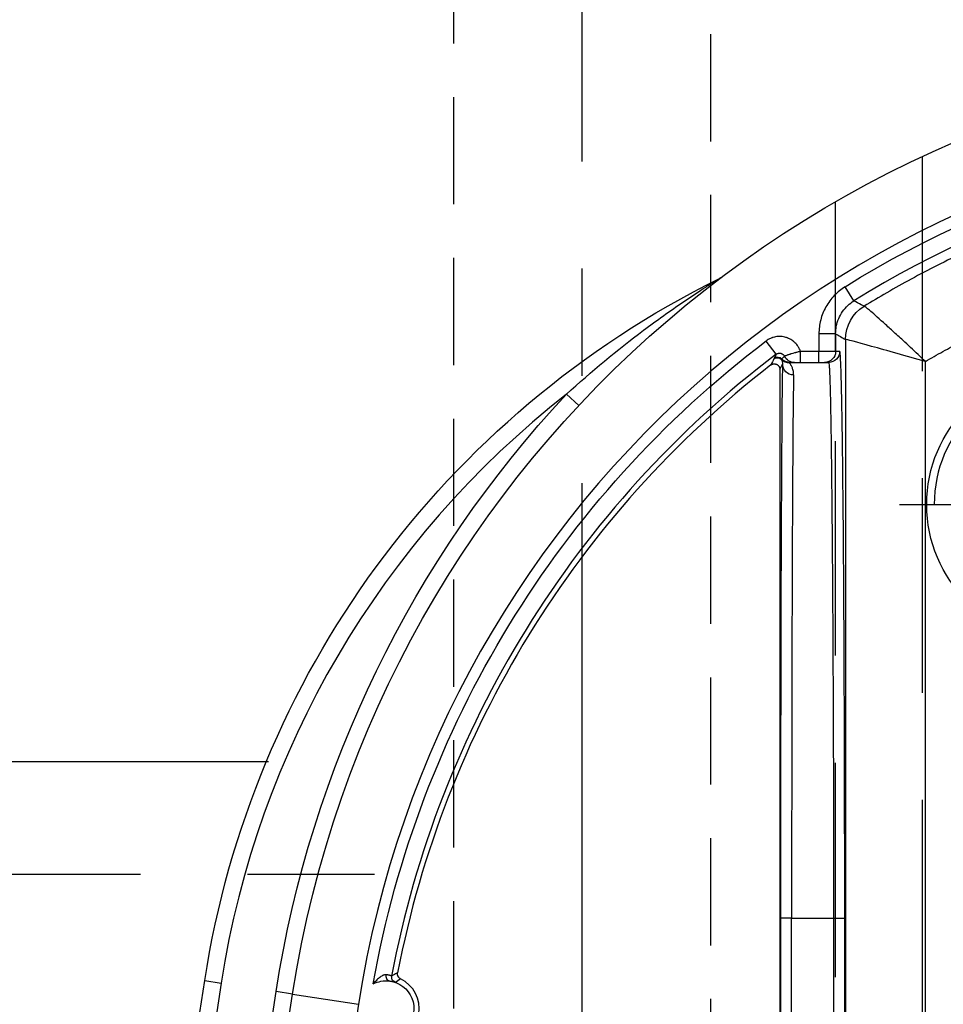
# Model space of a CAD drawing. Extents: x 2651 to 7771, y -1163 to 1075.
# Tile 230 of 256: x 4196 to 4218, y 527 to 550. Entities that reach past the tile are written whole.
import ezdxf

# ---------------------------------------------------------------- set-up
doc = ezdxf.new("R2010")
doc.units = 0
doc.header["$LTSCALE"] = 10
for name, pattern in [('CENTER', [2, 1.25, -0.25, 0.25, -0.25]), ('DASHED', [0.75, 0.5, -0.25]), ('HIDDEN', [0.375, 0.25, -0.125])]:
    doc.linetypes.add(name, pattern=pattern)
doc.layers.get('0').update_dxf_attribs({"linetype": 'CONTINUOUS'})
doc.layers.get('Defpoints').update_dxf_attribs({"linetype": 'CONTINUOUS'})
for name, color, linetype in [('1', 7, 'CONTINUOUS'), ('111', 7, 'CONTINUOUS'), ('COOL', 150, 'HIDDEN'), ('DIM', 3, 'CONTINUOUS'), ('PIN', 3, 'CONTINUOUS')]:
    doc.layers.add(name, color=color, linetype=linetype)
doc.styles.get("Standard").update_dxf_attribs({"font": 'romans.shx'})
doc.dimstyles.new('MM& INCH5', dxfattribs={"dimtxt": 5, "dimasz": 2.5, "dimexe": 1, "dimexo": 0.5, "dimtad": 0, "dimrnd": 1.38778e-17, "dimzin": 9, "dimdsep": 46, "dimtxsty": 'Standard', "dimblk": 'CLOSED', "dimcen": 0, "dimclrd": 3, "dimclre": 3, "dimclrt": 3, "dimazin": 2, "dimtfac": 0.75, "dimtofl": 0, "dimtmove": 0, "dimatfit": 3, "dimfxl": 0, "dimtolj": 1, "dimarcsym": 0})

# ---------------------------------------------------------------- blocks, each defined once
blk = doc.blocks.new('DSD')
at = {"layer": '1', "color": 6, "linetype": 'DASHED'}
for p, q in [((499.908, 459.883), (499.908, 509.019)), ((501.927, 509.019), (501.927, 460.933)), ((501.71, 477.638), (501.705, 477.638)), ((501.922, 464.017), (501.922, 464.425))]:
    blk.add_line(p, q, dxfattribs=at)
at = {"layer": '1', "color": 252, "linetype": 'Continuous'}
for p, q in [((501.692, 464.145), (501.692, 508.531)), ((499.831, 508.003), (499.831, 464.659)), ((501.71, 495.113), (501.71, 477.638)), ((501.969, 477.638), (501.969, 495.113)), ((502.947, 495.113), (502.947, 477.638)), ((503.206, 477.638), (503.206, 495.113)), ((514.577, 479.412), (513.04, 479.65)), ((514.577, 479.412), (514.961, 479.353)), ((516.625, 479.096), (516.241, 479.155)), ((501.969, 477.638), (501.71, 477.638)), ((502.947, 477.638), (501.969, 477.638)), ((502.947, 477.638), (503.206, 477.638)), ((507.907, 465.686), (508.191, 465.421)), ((502.312, 464.684), (502.312, 464.425)), ((502.739, 464.684), (502.739, 464.425)), ((502.997, 464.684), (502.997, 464.684)), ((501.825, 464.425), (501.923, 464.425)), ((501.923, 464.425), (501.923, 464.016)), ((501.923, 464.425), (502.312, 464.425)), ((502.312, 464.425), (502.739, 464.425)), ((502.312, 464.016), (502.312, 464.425)), ((503.307, 464.492), (503.542, 464.182)), ((501.923, 464.016), (502.312, 464.016)), ((501.496, 463.246), (501.701, 462.916))]:
    blk.add_line(p, q, dxfattribs=at)
at = {"layer": '1', "color": 7, "linetype": 'Continuous'}
for p, q in [((503.222, 464.844), (503.222, 508.076)), ((502.182, 464.684), (502.084, 464.684)), ((502.312, 464.684), (502.182, 464.684)), ((502.739, 464.684), (502.312, 464.684)), ((503.184, 464.604), (503.184, 464.604))]:
    blk.add_line(p, q, dxfattribs=at)
at = {"layer": '1', "color": 7, "linetype": 'Continuous', "extrusion": (0, 0, -1)}
for centre, radius, start, end in [((-258.538, 518.994), 261.153, 171.21206, 188.78794), ((-258.538, 518.994), 259.08, 171.21206, 188.78794), ((-512.4, 479.749), 0.648, 276.418, 102.0087), ((-488.973, 483.37), 25.908, 188.7879, 270), ((-494.862, 482.46), 22.022, 188.7879, 243.6342), ((-512.4, 479.749), 0.648, 242.7301, 276.418)]:
    blk.add_arc(centre, radius, start, end, dxfattribs=at)
at = {"layer": '1', "color": 252, "linetype": 'Continuous', "extrusion": (0, 0, -1)}
for centre, radius, start, end in [((-258.538, 518.994), 259.469, 171.21206, 188.78794), ((-488.973, 483.37), 26.297, 188.7879, 223.0455), ((-488.973, 483.37), 24.093, 190.0333, 232.7905), ((-488.973, 483.37), 24.091, 238.1066, 270)]:
    blk.add_arc(centre, radius, start, end, dxfattribs=at)
at = {"layer": '1', "color": 252, "linetype": 'Continuous'}
for centre, radius, start, end in [((258.538, 518.994), 260.764, 351.21206, 8.78754), ((258.538, 518.994), 257.526, 351.21206, 8.78794), ((488.973, 483.37), 24.354, 270, 351.2121), ((488.973, 483.37), 23.704, 307.2095, 349.3511), ((494.862, 482.46), 21.633, 308.0345, 351.2121), ((488.973, 483.37), 23.702, 270, 301.8934)]:
    blk.add_arc(centre, radius, start, end, dxfattribs=at)
at = {"layer": '1', "color": 7, "linetype": 'Continuous'}
for centre, radius, start, end in [((512.4, 479.749), 0.772, 97.6644, 243.8079), ((488.973, 483.37), 23.581, 307.8157, 349.1097), ((504.814, 462.381), 0.389, 116.3658, 127.0428)]:
    blk.add_arc(centre, radius, start, end, dxfattribs=at)
at = {"layer": '1', "color": 110, "linetype": 'Continuous'}
blk.add_arc((488.973, 483.37), 24.354, 270, 351.2121, dxfattribs=at)
at = {"layer": '1', "color": 252, "linetype": 'Continuous', "extrusion": (0, 0, -1)}
for centre, major_axis, ratio, start_param, end_param in [((512.141, 479.014), (-0.065, 0.112), 0.999983, 0.861915, 2.279678), ((502.902, 464.719), (-0.259, 0.005), 0.977776, 1.550897, 3.120779), ((502.084, 464.425), (0, 0.259), 0.999962, 4.712389, 6.283185), ((502.182, 464.425), (0, 0.259), 0.999962, 4.712389, 6.283185), ((502.879, 464.425), (0, 0.259), 0.999963, 0, 1.118997), ((502.984, 464.425), (0, 0.259), 0.999925, 0, 0.841069), ((502.991, 464.441), (-0.218, -0.14), 0.998355, 2.140409, 2.981371), ((502.997, 464.425), (0, 0.259), 0.999931, 0, 0.807195), ((502.997, 464.425), (-0.005, 0.259), 0.999933, 0.01791, 0.825023), ((503.273, 464.684), (-0.116, 0.057), 0.999951, 3.600398, 5.094617), ((503.278, 464.694), (-0.118, 0.053), 0.999958, 3.638367, 5.099043), ((500.785, 464.145), (0.443, 0.791), 0.99995, 1.060893, 2.0807), ((500.785, 464.145), (0.118, -0.899), 0.999771, 4.842966, 5.862766)]:
    blk.add_ellipse(centre, major_axis=major_axis, ratio=ratio, start_param=start_param, end_param=end_param, dxfattribs=at)
at = {"layer": '1', "color": 7, "linetype": 'Continuous', "extrusion": (0, 0, -1)}
for centre, major_axis, ratio, start_param, end_param in [((512.313, 478.976), (-0.014, -0.129), 0.659067, 3.147394, 4.763783), ((503.281, 464.7), (-0.116, 0.057), 0.999951, 3.600067, 5.09439)]:
    blk.add_ellipse(centre, major_axis=major_axis, ratio=ratio, start_param=start_param, end_param=end_param, dxfattribs=at)
at = {"layer": '1', "color": 7, "linetype": 'Continuous'}
blk.add_ellipse((502.89, 477.638), major_axis=(0, 12.954), ratio=0.004451, start_param=3.352768, end_param=4.712389, dxfattribs=at)
at = {"layer": '1', "color": 252, "linetype": 'Continuous'}
blk.add_ellipse((503.149, 477.638), major_axis=(0, 13.213), ratio=0.004363, start_param=3.352768, end_param=4.712389, dxfattribs=at)
for points, degree in [([(512.184, 479.136), (512.143, 479.107), (512.102, 479.081), (512.06, 479.056)], 3), ([(512.13, 478.915), (512.153, 478.927), (512.199, 478.951), (512.245, 478.977), (512.269, 478.99)], 3), ([(503.222, 464.844), (503.202, 464.802), (503.181, 464.76), (503.161, 464.719)], 3), ([(503.36, 464.597), (503.384, 464.645), (503.407, 464.693), (503.431, 464.741)], 3), ([(503.307, 464.492), (503.322, 464.522), (503.337, 464.551), (503.352, 464.581)], 3), ([(503.352, 464.581), (503.357, 464.591)], 1), ([(503.357, 464.591), (503.36, 464.597)], 1), ([(501.923, 464.016), (501.846, 464.059), (501.769, 464.102), (501.692, 464.145)], 3)]:
    blk.add_open_spline(points, degree=degree, dxfattribs=at)
at = {"layer": '1', "color": 7, "linetype": 'Continuous'}
for points, knots in [([(512.06, 479.056), (512.066, 479.053), (512.078, 479.046), (512.089, 479.037), (512.096, 479.029), (512.099, 479.026), (512.103, 479.021), (512.11, 479.013), (512.115, 479.004), (512.12, 478.995), (512.122, 478.991), (512.124, 478.985), (512.127, 478.975), (512.13, 478.964), (512.131, 478.954), (512.132, 478.95), (512.132, 478.943), (512.132, 478.933), (512.131, 478.922), (512.13, 478.915)], [0, 0, 0, 0, 0.125, 0.25, 0.25, 0.3125, 0.3125, 0.375, 0.5, 0.5, 0.5625, 0.5625, 0.625, 0.75, 0.75, 0.8125, 0.8125, 0.875, 1, 1, 1, 1]), ([(512.328, 479.105), (512.316, 479.106), (512.304, 479.108), (512.288, 479.11), (512.283, 479.111), (512.274, 479.113), (512.269, 479.114), (512.255, 479.117), (512.239, 479.121), (512.225, 479.124), (512.221, 479.128), (512.215, 479.125), (512.212, 479.13), (512.206, 479.128), (512.203, 479.132), (512.19, 479.13), (512.194, 479.137), (512.18, 479.135), (512.185, 479.137)], [0, 0, 0, 0, 0.125, 0.125, 0.1875, 0.1875, 0.25, 0.25, 0.375, 0.5, 0.5, 0.5625, 0.5625, 0.625, 0.625, 0.75, 0.875, 1, 1, 1, 1]), ([(512.269, 478.991), (512.273, 478.99), (512.277, 478.987), (512.282, 478.986), (512.286, 478.984), (512.291, 478.983), (512.295, 478.981), (512.3, 478.98), (512.304, 478.978), (512.32, 478.974), (512.334, 478.97), (512.341, 478.969), (512.345, 478.968), (512.35, 478.967), (512.355, 478.966), (512.359, 478.965), (512.373, 478.963), (512.387, 478.961), (512.397, 478.961)], [0, 0, 0, 0, 0.125, 0.25, 0.375, 0.375, 0.4375, 0.4375, 0.5, 0.625, 0.75, 0.75, 0.78125, 0.78125, 0.8125, 0.8125, 0.875, 1, 1, 1, 1]), ([(512.396, 478.961), (512.401, 478.96), (512.406, 478.96), (512.41, 478.96), (512.415, 478.961), (512.424, 478.962), (512.43, 478.963), (512.444, 478.967), (512.451, 478.969), (512.461, 478.973), (512.465, 478.975), (512.471, 478.978), (512.476, 478.98), (512.492, 478.988), (512.506, 478.996), (512.526, 479.009), (512.536, 479.016), (512.546, 479.023), (512.552, 479.028), (512.556, 479.03), (512.571, 479.043), (512.584, 479.053), (512.608, 479.075), (512.62, 479.087), (512.643, 479.11), (512.654, 479.122), (512.671, 479.141), (512.676, 479.147), (512.683, 479.156), (512.686, 479.159), (512.689, 479.163), (512.692, 479.167), (512.695, 479.17), (512.698, 479.174)], [0, 0, 0, 0, 0.03125, 0.03125, 0.0625, 0.0625, 0.125, 0.125, 0.1875, 0.1875, 0.21875, 0.21875, 0.25, 0.25, 0.375, 0.375, 0.4375, 0.46875, 0.46875, 0.5, 0.5, 0.625, 0.625, 0.75, 0.75, 0.875, 0.875, 0.9375, 0.9375, 0.96875, 0.984375, 0.984375, 1, 1, 1, 1]), ([(502.902, 464.972), (502.901, 464.954), (502.902, 464.936), (502.906, 464.903), (502.908, 464.887), (502.918, 464.842), (502.928, 464.816), (502.943, 464.782), (502.948, 464.771), (502.956, 464.757), (502.958, 464.752), (502.963, 464.744), (502.97, 464.731), (502.977, 464.721), (502.985, 464.709), (502.989, 464.704), (502.991, 464.699)], [0, 0, 0, 0, 0.125, 0.125, 0.25, 0.25, 0.5, 0.5, 0.625, 0.625, 0.6875, 0.6875, 0.75, 0.875, 0.875, 1, 1, 1, 1]), ([(503.431, 464.741), (503.426, 464.738), (503.416, 464.731), (503.406, 464.726), (503.398, 464.723), (503.394, 464.721), (503.389, 464.719), (503.38, 464.717), (503.371, 464.715), (503.363, 464.715), (503.358, 464.714), (503.353, 464.714), (503.349, 464.714), (503.341, 464.714), (503.329, 464.716), (503.317, 464.719), (503.309, 464.721), (503.305, 464.723), (503.3, 464.725), (503.292, 464.728), (503.284, 464.733), (503.277, 464.738), (503.274, 464.74), (503.27, 464.743), (503.266, 464.746), (503.26, 464.752), (503.252, 464.76), (503.245, 464.77), (503.241, 464.777), (503.238, 464.781), (503.236, 464.786), (503.232, 464.794), (503.229, 464.802), (503.226, 464.814), (503.224, 464.82), (503.223, 464.832), (503.222, 464.838), (503.222, 464.844)], [0, 0, 0, 0, 0.0625, 0.125, 0.125, 0.15625, 0.15625, 0.1875, 0.25, 0.25, 0.28125, 0.28125, 0.3125, 0.3125, 0.375, 0.4375, 0.4375, 0.46875, 0.46875, 0.5, 0.5625, 0.5625, 0.59375, 0.59375, 0.625, 0.625, 0.6875, 0.75, 0.75, 0.78125, 0.78125, 0.8125, 0.875, 0.875, 0.9375, 0.9375, 1, 1, 1, 1]), ([(502.88, 464.684), (502.876, 464.684), (502.864, 464.684), (502.842, 464.684), (502.822, 464.684), (502.782, 464.684), (502.766, 464.684), (502.748, 464.684), (502.739, 464.684)], [0, 0, 0, 0, 0.1875, 0.375, 0.5, 0.625, 0.875, 1, 1, 1, 1]), ([(502.739, 464.425), (502.746, 464.427), (502.752, 464.428), (502.764, 464.431), (502.783, 464.435), (502.813, 464.442), (502.837, 464.448), (502.854, 464.453), (502.86, 464.455), (502.872, 464.458), (502.878, 464.459), (502.906, 464.467), (502.928, 464.473), (502.958, 464.482), (502.967, 464.486), (502.982, 464.49), (502.986, 464.492), (502.995, 464.495), (503, 464.496), (503.013, 464.5), (503.021, 464.503), (503.032, 464.507), (503.036, 464.509), (503.043, 464.511), (503.047, 464.513), (503.063, 464.519), (503.075, 464.523), (503.085, 464.527), (503.089, 464.529), (503.094, 464.531), (503.098, 464.532), (503.106, 464.535), (503.112, 464.538)], [0, 0, 0, 0, 0.03125, 0.03125, 0.0625, 0.125, 0.1875, 0.1875, 0.21875, 0.21875, 0.25, 0.25, 0.375, 0.375, 0.4375, 0.4375, 0.46875, 0.46875, 0.5, 0.5, 0.5625, 0.5625, 0.59375, 0.59375, 0.625, 0.625, 0.75, 0.75, 0.78125, 0.78125, 0.8125, 1, 1, 1, 1]), ([(502.984, 464.684), (502.973, 464.684), (502.963, 464.684), (502.945, 464.684), (502.936, 464.684), (502.91, 464.684), (502.894, 464.684), (502.879, 464.684)], [0, 0, 0, 0, 0.25, 0.25, 0.5, 0.5, 1, 1, 1, 1]), ([(503.112, 464.538), (503.122, 464.548), (503.132, 464.558), (503.154, 464.578), (503.165, 464.588), (503.177, 464.598)], [0, 0, 0, 0, 0.5, 0.5, 1, 1, 1, 1]), ([(503.307, 464.492), (503.3, 464.486), (503.292, 464.481), (503.279, 464.475), (503.274, 464.473), (503.265, 464.47), (503.26, 464.469), (503.246, 464.466), (503.237, 464.465), (503.227, 464.465), (503.222, 464.465), (503.218, 464.466), (503.211, 464.467), (503.199, 464.469), (503.19, 464.471), (503.185, 464.473), (503.181, 464.475), (503.176, 464.477), (503.165, 464.481), (503.155, 464.488), (503.148, 464.494), (503.144, 464.497), (503.141, 464.5), (503.135, 464.505), (503.128, 464.514), (503.122, 464.522), (503.119, 464.526), (503.112, 464.538)], [0, 0, 0, 0, 0.125, 0.125, 0.1875, 0.1875, 0.25, 0.25, 0.375, 0.375, 0.40625, 0.40625, 0.4375, 0.5, 0.5625, 0.5625, 0.59375, 0.59375, 0.625, 0.75, 0.75, 0.78125, 0.78125, 0.8125, 0.875, 0.9375, 1, 1, 1, 1]), ([(503.184, 464.614), (503.183, 464.618), (503.181, 464.622), (503.176, 464.635), (503.173, 464.643), (503.167, 464.66), (503.164, 464.67), (503.162, 464.687), (503.161, 464.693), (503.16, 464.705), (503.16, 464.712), (503.161, 464.719)], [0, 0, 0, 0, 0.25, 0.25, 0.5, 0.5, 0.75, 0.75, 0.875, 0.875, 1, 1, 1, 1])]:
    blk.add_open_spline(points, degree=3, knots=knots, dxfattribs=at)
at = {"layer": '1', "color": 252, "linetype": 'Continuous'}
blk.add_rational_spline([(501.71, 477.638), (501.71, 469.898), (501.757, 464.425), (501.825, 464.425)], [1, 0.804737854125, 0.804737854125, 1], degree=3, dxfattribs=at)
for points, knots in [([(502.084, 464.684), (502.082, 464.689), (502.077, 464.698), (502.071, 464.768), (502.064, 464.879), (502.058, 465.031), (502.052, 465.222), (502.046, 465.449), (502.041, 465.711), (502.035, 466.004), (502.03, 466.327), (502.025, 466.678), (502.021, 467.054), (502.016, 467.452), (502.012, 467.87), (502.008, 468.307), (502.004, 468.76), (502, 469.227), (501.996, 469.706), (501.993, 470.194), (501.99, 470.691), (501.987, 471.194), (501.985, 471.701), (501.982, 472.211), (501.98, 472.723), (501.978, 473.234), (501.976, 473.744), (501.974, 474.251), (501.973, 474.754), (501.972, 475.252), (501.971, 475.744), (501.97, 476.23), (501.969, 476.707), (501.969, 477.176), (501.969, 477.485), (501.969, 477.638)], [0, 0, 0, 0, 0.038023, 0.075563, 0.112621, 0.149196, 0.185289, 0.2209, 0.256028, 0.290673, 0.324837, 0.358517, 0.391715, 0.424431, 0.456664, 0.488415, 0.519683, 0.550468, 0.580772, 0.610592, 0.63993, 0.668786, 0.697159, 0.72505, 0.752458, 0.779383, 0.805826, 0.831787, 0.857265, 0.88226, 0.906773, 0.930804, 0.954352, 0.977417, 1, 1, 1, 1]), ([(508.191, 465.421), (507.615, 464.893), (507.015, 464.395), (506.093, 463.702), (505.781, 463.479), (505.314, 463.162), (505.158, 463.058), (504.931, 462.912), (504.856, 462.864), (504.753, 462.798), (504.72, 462.778), (504.664, 462.743), (504.637, 462.727), (504.644, 462.73)], [0, 0, 0, 0, 0.5, 0.5, 0.75, 0.75, 0.875, 0.875, 0.9375, 0.9375, 0.96875, 0.96875, 1, 1, 1, 1]), ([(499.831, 464.659), (499.887, 464.606), (500.002, 464.496), (500.176, 464.33), (500.378, 464.145), (500.597, 463.945), (500.888, 463.682), (501.174, 463.426), (501.231, 463.39), (501.259, 463.373)], [0, 0, 0, 0, 0.080251, 0.163962, 0.250677, 0.375166, 0.501457, 0.754561, 1, 1, 1, 1]), ([(499.831, 464.659), (500.276, 464.531), (500.728, 464.404), (501.437, 464.209), (501.68, 464.145), (501.691, 464.145)], [0, 0, 0, 0, 0.5, 0.5, 1, 1, 1, 1]), ([(502.739, 464.425), (502.746, 464.406), (502.754, 464.387), (502.767, 464.36), (502.772, 464.351), (502.779, 464.337), (502.782, 464.333), (502.787, 464.324), (502.801, 464.302), (502.828, 464.265), (502.855, 464.236), (502.877, 464.214), (502.885, 464.208), (502.896, 464.198), (502.9, 464.194), (502.908, 464.188), (502.929, 464.172), (502.967, 464.147), (503.003, 464.128), (503.026, 464.118), (503.031, 464.116), (503.04, 464.112), (503.055, 464.107), (503.089, 464.095), (503.138, 464.084), (503.178, 464.079), (503.209, 464.077), (503.219, 464.077), (503.24, 464.077), (503.27, 464.078), (503.321, 464.084), (503.36, 464.093), (503.385, 464.101), (503.39, 464.102), (503.399, 464.106), (503.414, 464.111), (503.447, 464.124), (503.492, 464.147), (503.526, 464.17), (503.542, 464.182)], [0, 0, 0, 0, 0.0625, 0.0625, 0.09375, 0.09375, 0.109375, 0.109375, 0.125, 0.1875, 0.25, 0.25, 0.28125, 0.28125, 0.296875, 0.296875, 0.3125, 0.375, 0.4375, 0.4375, 0.453125, 0.453125, 0.46875, 0.5, 0.5625, 0.625, 0.625, 0.65625, 0.65625, 0.6875, 0.75, 0.8125, 0.8125, 0.828125, 0.828125, 0.84375, 0.875, 0.9375, 1, 1, 1, 1]), ([(501.923, 464.016), (501.92, 463.956), (501.913, 463.834), (501.856, 463.657), (501.765, 463.493), (501.645, 463.351), (501.545, 463.281), (501.496, 463.246)], [0, 0, 0, 0, 0.195853, 0.3979, 0.6021, 0.804147, 1, 1, 1, 1]), ([(501.701, 462.916), (501.795, 462.975), (501.879, 463.044), (502.03, 463.202), (502.096, 463.292), (502.202, 463.482), (502.243, 463.586), (502.298, 463.797), (502.312, 463.906), (502.312, 464.016)], [0, 0, 0, 0, 0.25, 0.25, 0.5, 0.5, 0.75, 0.75, 1, 1, 1, 1]), ([(488.973, 459.897), (489.342, 459.902), (490.07, 459.912), (491.14, 459.991), (492.172, 460.109), (493.162, 460.268), (494.111, 460.461), (495.016, 460.684), (495.879, 460.932), (496.698, 461.201), (497.474, 461.488), (498.207, 461.787), (498.897, 462.097), (499.546, 462.412), (500.154, 462.731), (500.722, 463.048), (501.084, 463.267), (501.259, 463.373)], [0, 0, 0, 0, 0.085719, 0.168715, 0.24899, 0.326543, 0.401375, 0.473484, 0.542872, 0.609539, 0.673484, 0.734707, 0.793208, 0.848989, 0.902047, 0.952384, 1, 1, 1, 1]), ([(501.259, 463.373), (501.281, 463.361), (501.302, 463.35), (501.381, 463.308), (501.438, 463.277), (501.496, 463.246)], [0, 0, 0, 0, 0.272267, 0.272267, 1, 1, 1, 1])]:
    blk.add_open_spline(points, degree=3, knots=knots, dxfattribs=at)
at = {"layer": '1', "color": 7, "linetype": 'Continuous'}
blk.add_rational_spline([(499.831, 464.659), (496.501, 462.718), (492.78, 461.712), (488.925, 461.711)], [1, 0.976931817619, 0.976931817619, 1], degree=3, dxfattribs=at)
for points, degree in [([(502.997, 464.684), (502.984, 464.684)], 1), ([(502.991, 464.699), (502.995, 464.695), (502.997, 464.684)], 2), ([(503.177, 464.598), (503.184, 464.604)], 1), ([(503.184, 464.604), (503.184, 464.613)], 1), ([(501.692, 464.145), (501.691, 464.145), (501.691, 464.145), (501.691, 464.145)], 3), ([(501.259, 463.373), (501.259, 463.373), (501.259, 463.373), (501.259, 463.373)], 3)]:
    blk.add_open_spline(points, degree=degree, dxfattribs=at)
blk = doc.blocks.new('*D116')
at = {"layer": 'Defpoints', "color": 0}
for p in [(4278.684, 927.642), (4278.684, 906.842), (4171.684, 387.642)]:
    blk.add_point(p, dxfattribs=at)
at = {"layer": 'DIM', "color": 3, "lineweight": -2}
blk.add_line((4278.684, 907.342), (4278.684, 927.642), dxfattribs=at)
at = {"layer": 'DIM', "color": 3, "insert": (4278.684, 950.648), "char_height": 5, "attachment_point": 5, "rotation": 90}
blk.add_mtext('\\A1;107 [4.213]', dxfattribs=at)
blk = doc.blocks.new('_Closed')
at = {"color": 0, "linetype": 'ByBlock', "lineweight": -2}
for p, q in [((-1, 0.1667), (0, 0)), ((-1, 0.1667), (-1, -0.1667)), ((0, 0), (-1, -0.1667)), ((0, 0), (-1, 0))]:
    blk.add_line(p, q, dxfattribs=at)
blk = doc.blocks.new('*D117')
at = {"layer": 'Defpoints', "color": 0}
for p in [(4291.684, 927.642), (4291.684, 912.642), (4171.684, 387.642)]:
    blk.add_point(p, dxfattribs=at)
at = {"layer": 'DIM', "color": 3, "lineweight": -2}
blk.add_line((4291.684, 913.142), (4291.684, 927.642), dxfattribs=at)
at = {"layer": 'DIM', "color": 3, "insert": (4291.684, 950.648), "char_height": 5, "attachment_point": 5, "rotation": 90}
blk.add_mtext('\\A1;120 [4.724]', dxfattribs=at)
blk = doc.blocks.new('*D118')
at = {"layer": 'Defpoints', "color": 0}
for p in [(4368.684, 927.642), (4368.684, 892.822), (4171.684, 387.642)]:
    blk.add_point(p, dxfattribs=at)
at = {"layer": 'DIM', "color": 3, "lineweight": -2}
blk.add_line((4368.684, 893.322), (4368.684, 927.642), dxfattribs=at)
at = {"layer": 'DIM', "color": 3, "insert": (4368.684, 950.648), "char_height": 5, "attachment_point": 5, "rotation": 90}
blk.add_mtext('\\A1;197 [7.756]', dxfattribs=at)
blk = doc.blocks.new('*D119')
at = {"layer": 'Defpoints', "color": 0}
for p in [(4376.684, 927.642), (4371.684, 807.17), (4171.684, 387.642)]:
    blk.add_point(p, dxfattribs=at)
at = {"layer": 'DIM', "color": 3, "lineweight": -2}
for p, q in [((4376.684, 922.642), (4376.684, 927.642)), ((4371.684, 917.642), (4376.684, 922.642)), ((4371.684, 807.67), (4371.684, 917.642))]:
    blk.add_line(p, q, dxfattribs=at)
at = {"layer": 'DIM', "color": 3, "insert": (4376.684, 951.005), "char_height": 5, "attachment_point": 5, "rotation": 90}
blk.add_mtext('\\A1;200 [7.874]', dxfattribs=at)
blk = doc.blocks.new('*D120')
at = {"layer": 'Defpoints', "color": 0}
for p in [(4411.684, 927.642), (4411.684, 912.642), (4171.684, 387.642)]:
    blk.add_point(p, dxfattribs=at)
at = {"layer": 'DIM', "color": 3, "lineweight": -2}
blk.add_line((4411.684, 913.142), (4411.684, 927.642), dxfattribs=at)
at = {"layer": 'DIM', "color": 3, "insert": (4411.684, 951.005), "char_height": 5, "attachment_point": 5, "rotation": 90}
blk.add_mtext('\\A1;240 [9.449]', dxfattribs=at)
blk = doc.blocks.new('*D121')
at = {"layer": 'Defpoints', "color": 0}
for p in [(4446.684, 927.642), (4446.684, 910.642), (4171.684, 387.642)]:
    blk.add_point(p, dxfattribs=at)
at = {"layer": 'DIM', "color": 3, "lineweight": -2}
blk.add_line((4446.684, 911.142), (4446.684, 927.642), dxfattribs=at)
at = {"layer": 'DIM', "color": 3, "insert": (4446.684, 953.386), "char_height": 5, "attachment_point": 5, "rotation": 90}
blk.add_mtext('\\A1;275 [10.827]', dxfattribs=at)
blk = doc.blocks.new('*D158')
at = {"layer": 'Defpoints', "color": 0}
for p in [(4247.884, 927.642), (4247.884, 766.102), (4171.684, 387.642)]:
    blk.add_point(p, dxfattribs=at)
at = {"layer": 'DIM', "color": 3, "lineweight": -2}
blk.add_line((4247.884, 766.602), (4247.884, 927.642), dxfattribs=at)
at = {"layer": 'DIM', "color": 3, "insert": (4247.884, 943.862), "char_height": 5, "attachment_point": 5, "rotation": 90}
blk.add_mtext('\\A1;76.2 [3]', dxfattribs=at)
blk = doc.blocks.new('*D159')
at = {"layer": 'Defpoints', "color": 0}
for p in [(4239.884, 927.642), (4246.684, 860.062), (4171.684, 387.642)]:
    blk.add_point(p, dxfattribs=at)
at = {"layer": 'DIM', "color": 3, "lineweight": -2}
for p, q in [((4239.884, 922.642), (4239.884, 927.642)), ((4246.684, 917.642), (4239.884, 922.642)), ((4246.684, 860.562), (4246.684, 917.642))]:
    blk.add_line(p, q, dxfattribs=at)
at = {"layer": 'DIM', "color": 3, "insert": (4239.884, 948.624), "char_height": 5, "attachment_point": 5, "rotation": 90}
blk.add_mtext('\\A1;75 [2.953]', dxfattribs=at)
blk = doc.blocks.new('*D160')
at = {"layer": 'Defpoints', "color": 0}
for p in [(4381.212, 797.642), (4473.321, 797.642), (4171.684, 387.642)]:
    blk.add_point(p, dxfattribs=at)
at = {"layer": 'DIM', "color": 3, "lineweight": -2}
blk.add_line((4381.712, 797.642), (4473.321, 797.642), dxfattribs=at)
at = {"layer": 'DIM', "color": 3, "insert": (4499.065, 797.642), "char_height": 5, "attachment_point": 5}
blk.add_mtext('\\A1;410 [16.142]', dxfattribs=at)
blk = doc.blocks.new('*D161')
at = {"layer": 'Defpoints', "color": 0}
for p in [(4274.104, 832.642), (4473.321, 832.642), (4171.684, 387.642)]:
    blk.add_point(p, dxfattribs=at)
at = {"layer": 'DIM', "color": 3, "lineweight": -2}
blk.add_line((4274.604, 832.642), (4473.321, 832.642), dxfattribs=at)
at = {"layer": 'DIM', "color": 3, "insert": (4496.684, 832.642), "char_height": 5, "attachment_point": 5}
blk.add_mtext('\\A1;445 [17.52]', dxfattribs=at)
blk = doc.blocks.new('*D162')
at = {"layer": 'Defpoints', "color": 0}
for p in [(4271.924, 879.642), (4485.526, 879.642), (4171.684, 387.642)]:
    blk.add_point(p, dxfattribs=at)
at = {"layer": 'DIM', "color": 3, "lineweight": -2}
blk.add_line((4272.424, 879.642), (4485.526, 879.642), dxfattribs=at)
at = {"layer": 'DIM', "color": 3, "insert": (4508.889, 879.642), "char_height": 5, "attachment_point": 5}
blk.add_mtext('\\A1;492 [19.37]', dxfattribs=at)
blk = doc.blocks.new('*D163')
at = {"layer": 'Defpoints', "color": 0}
for p in [(4285.884, 899.642), (4485.526, 899.642), (4171.684, 387.642)]:
    blk.add_point(p, dxfattribs=at)
at = {"layer": 'DIM', "color": 3, "lineweight": -2}
blk.add_line((4286.384, 899.642), (4485.526, 899.642), dxfattribs=at)
at = {"layer": 'DIM', "color": 3, "insert": (4511.27, 899.642), "char_height": 5, "attachment_point": 5}
blk.add_mtext('\\A1;512 [20.157]', dxfattribs=at)
blk = doc.blocks.new('*D164')
at = {"layer": 'Defpoints', "color": 0}
for p in [(4266.934, 743.242), (4473.321, 743.242), (4171.684, 387.642)]:
    blk.add_point(p, dxfattribs=at)
at = {"layer": 'DIM', "color": 3, "lineweight": -2}
blk.add_line((4267.434, 743.242), (4473.321, 743.242), dxfattribs=at)
at = {"layer": 'DIM', "color": 3, "insert": (4494.303, 743.242), "char_height": 5, "attachment_point": 5}
blk.add_mtext('\\A1;355.6 [14]', dxfattribs=at)
blk = doc.blocks.new('*D165')
at = {"layer": 'Defpoints', "color": 0}
for p in [(4446.684, 762.642), (4473.321, 762.642), (4171.684, 387.642)]:
    blk.add_point(p, dxfattribs=at)
at = {"layer": 'DIM', "color": 3, "lineweight": -2}
blk.add_line((4447.184, 762.642), (4473.321, 762.642), dxfattribs=at)
at = {"layer": 'DIM', "color": 3, "insert": (4499.065, 762.642), "char_height": 5, "attachment_point": 5}
blk.add_mtext('\\A1;375 [14.764]', dxfattribs=at)
blk = doc.blocks.new('*D166')
at = {"layer": 'Defpoints', "color": 0}
for p in [(4446.684, 719.642), (4473.321, 719.642), (4171.684, 387.642)]:
    blk.add_point(p, dxfattribs=at)
at = {"layer": 'DIM', "color": 3, "lineweight": -2}
blk.add_line((4447.184, 719.642), (4473.321, 719.642), dxfattribs=at)
at = {"layer": 'DIM', "color": 3, "insert": (4499.065, 719.642), "char_height": 5, "attachment_point": 5}
blk.add_mtext('\\A1;332 [13.071]', dxfattribs=at)
blk = doc.blocks.new('*D167')
at = {"layer": 'Defpoints', "color": 0}
for p in [(4445.644, 592.642), (4473.321, 592.642), (4171.684, 387.642)]:
    blk.add_point(p, dxfattribs=at)
at = {"layer": 'DIM', "color": 3, "lineweight": -2}
blk.add_line((4446.144, 592.642), (4473.321, 592.642), dxfattribs=at)
at = {"layer": 'DIM', "color": 3, "insert": (4496.684, 592.642), "char_height": 5, "attachment_point": 5}
blk.add_mtext('\\A1;205 [8.071]', dxfattribs=at)
blk = doc.blocks.new('*D168')
at = {"layer": 'Defpoints', "color": 0}
for p in [(4245.344, 590.842), (4473.321, 584.642), (4171.684, 387.642)]:
    blk.add_point(p, dxfattribs=at)
at = {"layer": 'DIM', "color": 3, "lineweight": -2}
for p, q in [((4245.844, 590.842), (4463.321, 590.842)), ((4463.321, 590.842), (4468.321, 584.642)), ((4468.321, 584.642), (4473.321, 584.642))]:
    blk.add_line(p, q, dxfattribs=at)
at = {"layer": 'DIM', "color": 3, "insert": (4491.922, 584.642), "char_height": 5, "attachment_point": 5}
blk.add_mtext('\\A1;203.2 [8]', dxfattribs=at)
blk = doc.blocks.new('*D169')
at = {"layer": 'Defpoints', "color": 0}
for p in [(4446.684, 612.642), (4473.321, 612.642), (4171.684, 387.642)]:
    blk.add_point(p, dxfattribs=at)
at = {"layer": 'DIM', "color": 3, "lineweight": -2}
blk.add_line((4447.184, 612.642), (4473.321, 612.642), dxfattribs=at)
at = {"layer": 'DIM', "color": 3, "insert": (4496.684, 612.642), "char_height": 5, "attachment_point": 5}
blk.add_mtext('\\A1;225 [8.858]', dxfattribs=at)
blk = doc.blocks.new('*D170')
at = {"layer": 'Defpoints', "color": 0}
for p in [(4446.684, 655.642), (4473.321, 655.642), (4171.684, 387.642)]:
    blk.add_point(p, dxfattribs=at)
at = {"layer": 'DIM', "color": 3, "lineweight": -2}
blk.add_line((4447.184, 655.642), (4473.321, 655.642), dxfattribs=at)
at = {"layer": 'DIM', "color": 3, "insert": (4499.065, 655.642), "char_height": 5, "attachment_point": 5}
blk.add_mtext('\\A1;268 [10.551]', dxfattribs=at)
blk = doc.blocks.new('*D171')
at = {"layer": 'Defpoints', "color": 0}
for p in [(4446.684, 562.642), (4473.321, 562.642), (4171.684, 387.642)]:
    blk.add_point(p, dxfattribs=at)
at = {"layer": 'DIM', "color": 3, "lineweight": -2}
blk.add_line((4447.184, 562.642), (4473.321, 562.642), dxfattribs=at)
at = {"layer": 'DIM', "color": 3, "insert": (4493.946, 562.642), "char_height": 5, "attachment_point": 5}
blk.add_mtext('\\A1;175 [6.89]', dxfattribs=at)
blk = doc.blocks.new('*D172')
at = {"layer": 'Defpoints', "color": 0}
for p in [(4446.684, 519.642), (4473.321, 519.642), (4171.684, 387.642)]:
    blk.add_point(p, dxfattribs=at)
at = {"layer": 'DIM', "color": 3, "lineweight": -2}
blk.add_line((4447.184, 519.642), (4473.321, 519.642), dxfattribs=at)
at = {"layer": 'DIM', "color": 3, "insert": (4496.327, 519.642), "char_height": 5, "attachment_point": 5}
blk.add_mtext('\\A1;132 [5.197]', dxfattribs=at)
blk = doc.blocks.new('*D190')
at = {"layer": 'Defpoints', "color": 0}
for p in [(4401.864, 859.642), (4485.526, 859.642), (4171.684, 387.642)]:
    blk.add_point(p, dxfattribs=at)
at = {"layer": 'DIM', "color": 3, "lineweight": -2}
blk.add_line((4402.364, 859.642), (4485.526, 859.642), dxfattribs=at)
at = {"layer": 'DIM', "color": 3, "insert": (4511.27, 859.642), "char_height": 5, "attachment_point": 5}
blk.add_mtext('\\A1;472 [18.583]', dxfattribs=at)
blk = doc.blocks.new('A$C2C2739AE')
at = {"layer": '111', "color": 110, "linetype": 'Continuous'}
blk.add_line((30.487, 145), (16.746, 145), dxfattribs=at)
at = {"layer": '111', "color": 110, "linetype": 'DASHED'}
blk.add_line((15, 142.38), (32.954, 142.38), dxfattribs=at)
blk = doc.blocks.new('*U6', base_point=(965.4695, 1808.9548))
blk.add_circle((965.4695, 1808.9548), 0.5)
for radius, start, end in [(0.4724, 90, 180), (0.3937, 90, 180), (0.315, 90, 180), (0.2362, 90, 180), (0.1575, 90, 180), (0.0787, 90, 180), (0.0787, 270, 0), (0.1575, 270, 0), (0.2362, 270, 0), (0.315, 270, 0), (0.3937, 270, 0), (0.4724, 270, 0)]:
    blk.add_arc((965.4695, 1808.9548), radius, start, end)
at = {"layer": 'PIN'}
for p, q in [((965.4695, 1809.5548), (965.4695, 1808.3548)), ((964.8695, 1808.9548), (966.0695, 1808.9548))]:
    blk.add_line(p, q, dxfattribs=at)

msp = doc.modelspace()

# ---------------------------------------------------------------- linework, layer by layer
at = {"layer": 'COOL', "color": 1, "linetype": 'CENTER'}
msp.add_line((4209.484, -113.358), (4209.478, 677.374), dxfattribs=at)
at = {"layer": 'COOL'}
msp.add_lwpolyline([(4212.485, -101.64), (4212.478, 675.642), (4209.478, 677.374), (4206.478, 675.642), (4206.485, -101.64)], dxfattribs=at)

# ---------------------------------------------------------------- block references
at = {"layer": 'DIM'}
msp.add_blockref('A$C2C2739AE', (4171.684, 387.642), dxfattribs=at)
at = {"layer": 'DIM', "rotation": 180}
msp.add_blockref('DSD', (4717.309, 1006.636), dxfattribs=at)
at = {"layer": 'PIN', "xscale": 6.35, "yscale": 6.35, "zscale": 6.35}
msp.add_blockref('*U6', (4220.684, 538.642), dxfattribs=at)

# ---------------------------------------------------------------- dimensions: what is measured, and where the dimension line sits
at = {"layer": 'DIM'}
for feature_location, offset, dtype, picture, middle in [((4446.684, 910.642), (0, 17), 1, '*D121', (4446.684, 953.386)), ((4371.684, 807.17), (5, 120.472), 1, '*D119', (4376.684, 951.005)), ((4411.684, 912.642), (0, 15), 1, '*D120', (4411.684, 951.005)), ((4278.684, 906.842), (0, 20.8), 1, '*D116', (4278.684, 950.648)), ((4291.684, 912.642), (0, 15), 1, '*D117', (4291.684, 950.648)), ((4368.684, 892.822), (0, 34.82), 1, '*D118', (4368.684, 950.648)), ((4246.684, 860.062), (-6.8, 67.58), 1, '*D159', (4239.884, 948.624)), ((4247.884, 766.102), (0, 161.54), 1, '*D158', (4247.884, 943.862)), ((4285.884, 899.642), (199.642, 0), 0, '*D163', (4511.27, 899.642)), ((4271.924, 879.642), (213.602, 0), 0, '*D162', (4508.889, 879.642)), ((4401.864, 859.642), (83.662, 0), 0, '*D190', (4511.27, 859.642)), ((4274.104, 832.642), (199.217, 0), 0, '*D161', (4496.684, 832.642)), ((4381.212, 797.642), (92.109, 0), 0, '*D160', (4499.065, 797.642)), ((4446.684, 762.642), (26.637, 0), 0, '*D165', (4499.065, 762.642)), ((4266.934, 743.242), (206.387, 0), 0, '*D164', (4494.303, 743.242)), ((4446.684, 719.642), (26.637, 0), 0, '*D166', (4499.065, 719.642)), ((4446.684, 655.642), (26.637, 0), 0, '*D170', (4499.065, 655.642)), ((4446.684, 612.642), (26.637, 0), 0, '*D169', (4496.684, 612.642)), ((4445.644, 592.642), (27.677, 0), 0, '*D167', (4496.684, 592.642)), ((4245.344, 590.842), (227.977, -6.2), 0, '*D168', (4491.922, 584.642)), ((4446.684, 562.642), (26.637, 0), 0, '*D171', (4493.946, 562.642)), ((4446.684, 519.642), (26.637, 0), 0, '*D172', (4496.327, 519.642))]:
    dim = msp.add_ordinate_dim(feature_location=feature_location, offset=offset, dtype=dtype, origin=(4171.684, 387.642), dimstyle='MM& INCH5', dxfattribs=at)
    dim.commit()
    dim.dimension.update_dxf_attribs({"geometry": picture, "text_midpoint": middle})

doc.saveas('drawing.dxf')
